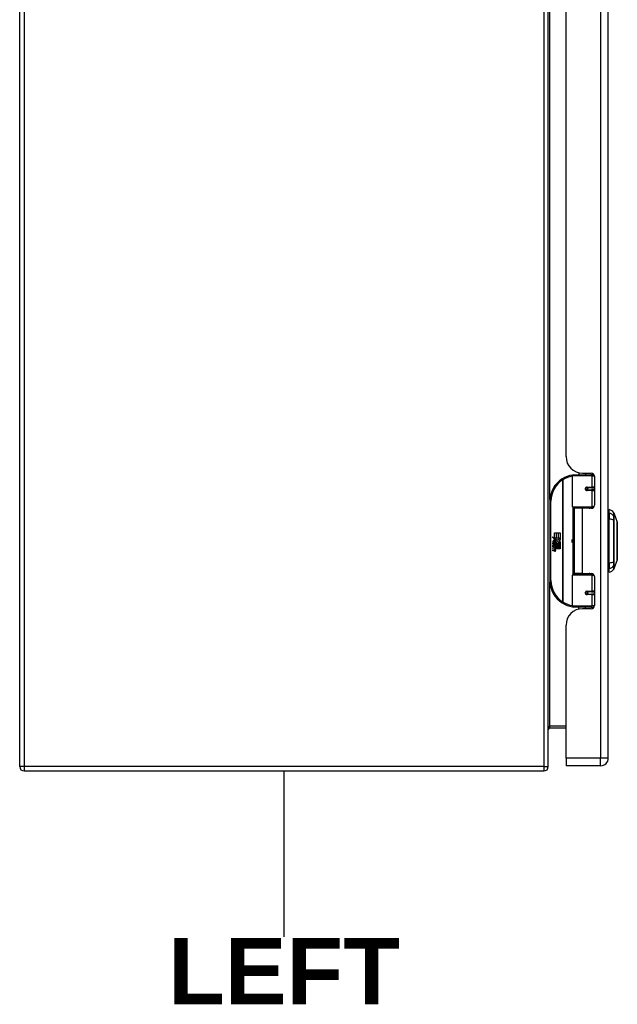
# Model space of a CAD drawing. Header units: inches. Extents: x 3 to 173, y 3 to 113.
# Tile 3 of 18: x 49 to 60, y 43 to 61. Entities that reach past the tile are written whole.
import ezdxf

# ---------------------------------------------------------------- set-up
doc = ezdxf.new("R2010")
doc.units = ezdxf.units.IN
doc.header["$LTSCALE"] = 10.4
doc.header["$MEASUREMENT"] = 0
doc.layers.get('0').update_dxf_attribs({"lineweight": 25})
for name, color, linetype, lineweight in [('Sketch Geometry(ANSI)', 7, 'Continuous', 25), ('Symbols(ANSI)', 7, 'Continuous', 25), ('Visible Edges(ANSI)', 7, 'Continuous', 25), ('Visible Tangent Edges(ANSI)', 7, 'Continuous', 25)]:
    doc.layers.add(name, color=color, linetype=linetype, lineweight=lineweight)
doc.styles.add('Dimension-ANSI', font='arialbd.ttf')

# ---------------------------------------------------------------- blocks, each defined once
blk = doc.blocks.new('LEFT')
at = {"layer": 'Sketch Geometry(ANSI)'}
blk.add_line((0, 0.15), (0, -0.15), dxfattribs=at)
at = {"layer": 'Symbols(ANSI)', "color": 7, "insert": (0, -0.2119), "char_height": 0.12, "attachment_point": 5, "style": 'Dimension-ANSI'}
blk.add_mtext('\\fArial|b1|i0;LEFT', dxfattribs=at)

msp = doc.modelspace()

# ---------------------------------------------------------------- linework, layer by layer
at = {"layer": 'Visible Edges(ANSI)'}
for p, q in [((49.22853, 47.42113), (49.22853, 71.11294)), ((59.16971, 47.42113), (59.16971, 71.11294)), ((60.29753, 47.58069), (60.29753, 70.95339)), ((59.50224, 53.24417), (59.50224, 65.2899)), ((59.74581, 52.94124), (59.74581, 52.90319)), ((59.81241, 52.93401), (59.97737, 52.93401)), ((59.87105, 52.93401), (59.87105, 52.90319)), ((59.62203, 52.30242), (59.62203, 52.88362)), ((59.6416, 52.90319), (59.96957, 52.90319)), ((60.02757, 52.90319), (59.96957, 52.90319)), ((60.02757, 52.90319), (60.02903, 52.90319)), ((60.03608, 52.8753), (60.03608, 52.33113)), ((59.88733, 52.65988), (59.88773, 52.65796)), ((59.8926, 52.65858), (59.8876, 52.65858)), ((59.97902, 52.66053), (59.8926, 52.66053)), ((59.8926, 52.61748), (59.97902, 52.61748)), ((59.89494, 52.65844), (59.89494, 52.66041)), ((59.89562, 52.61967), (59.89607, 52.61748)), ((59.97902, 52.66053), (60.03608, 52.66053)), ((60.03608, 52.61748), (59.97902, 52.61748)), ((59.19953, 52.40613), (59.19953, 50.91496)), ((59.97335, 52.28676), (59.63769, 52.28676)), ((59.80843, 52.27242), (59.65633, 52.27242)), ((59.65633, 52.27242), (59.65633, 51.04867)), ((59.71352, 52.28676), (59.71352, 52.27242)), ((59.97737, 52.27242), (59.80843, 52.27242)), ((59.90334, 52.28676), (59.90334, 52.27242)), ((59.97335, 52.28676), (60.01582, 52.28676)), ((60.31319, 52.17996), (60.31319, 52.24762)), ((60.31319, 52.17996), (60.31319, 52.06988)), ((60.39955, 52.18825), (60.4668, 52.01533)), ((60.30928, 52.0578), (60.29753, 52.0578)), ((60.31319, 51.25121), (60.31319, 52.06988)), ((59.28693, 51.80966), (59.31884, 51.80966)), ((59.28693, 51.71326), (59.28693, 51.80966)), ((59.31884, 51.80966), (59.31884, 51.71154)), ((59.32331, 51.80966), (59.35522, 51.80966)), ((59.32331, 51.71154), (59.32331, 51.80966)), ((59.35522, 51.80966), (59.35522, 51.71154)), ((59.3594, 51.71154), (59.3594, 51.80966)), ((59.3594, 51.80966), (59.39131, 51.80966)), ((59.39131, 51.80966), (59.39131, 51.67665)), ((59.23951, 51.73794), (59.28693, 51.71326)), ((59.28544, 51.69436), (59.23951, 51.73794)), ((59.25382, 51.61551), (59.28156, 51.59106)), ((59.25382, 51.59941), (59.25382, 51.61551)), ((59.26545, 51.62088), (59.25651, 51.62088)), ((59.27133, 51.69237), (59.28544, 51.69436)), ((59.31511, 51.66114), (59.27133, 51.69237)), ((59.27738, 51.61432), (59.27738, 51.6507)), ((59.28633, 51.64921), (59.28633, 51.62535)), ((59.29022, 51.71154), (59.31944, 51.69633)), ((59.31884, 51.71154), (59.29022, 51.71154)), ((59.30363, 51.65424), (59.31511, 51.66114)), ((59.31944, 51.69633), (59.30944, 51.69439)), ((59.30944, 51.69439), (59.33733, 51.67486)), ((59.34136, 51.64504), (59.31168, 51.62446)), ((59.35522, 51.71154), (59.32331, 51.71154)), ((59.33733, 51.67486), (59.3907, 51.71154)), ((59.39006, 51.60865), (59.34136, 51.64504)), ((59.3907, 51.71154), (59.3594, 51.71154)), ((59.39131, 51.67665), (59.36535, 51.65914)), ((59.36535, 51.65914), (59.39131, 51.64534)), ((59.39131, 51.64534), (59.39131, 51.57883)), ((60.29753, 51.76035), (60.30928, 51.76035)), ((59.27321, 51.58599), (59.25382, 51.59941)), ((59.25382, 51.57614), (59.27321, 51.5836)), ((59.25382, 51.56004), (59.25382, 51.57614)), ((59.28174, 51.57346), (59.25382, 51.56004)), ((59.25382, 51.55318), (59.3081, 51.54361)), ((59.25382, 51.54006), (59.25382, 51.55318)), ((59.27619, 51.53611), (59.25382, 51.54006)), ((59.25382, 51.51948), (59.28812, 51.51343)), ((59.25382, 51.50636), (59.25382, 51.51948)), ((59.27619, 51.50241), (59.25382, 51.50636)), ((59.25382, 51.48609), (59.28812, 51.48004)), ((59.25382, 51.47296), (59.25382, 51.48609)), ((59.2879, 51.46634), (59.25382, 51.47296)), ((59.27321, 51.5836), (59.27321, 51.58599)), ((59.28156, 51.59106), (59.3081, 51.60478)), ((59.3081, 51.5493), (59.28174, 51.57346)), ((59.3081, 51.58867), (59.28984, 51.58092)), ((59.28984, 51.58092), (59.28984, 51.57883)), ((59.28984, 51.57883), (59.3081, 51.56556)), ((59.29337, 51.57883), (59.31094, 51.58628)), ((59.39131, 51.57883), (59.29337, 51.57883)), ((59.29856, 51.53314), (59.29856, 51.53026)), ((59.3081, 51.5323), (59.29856, 51.53314)), ((59.30065, 51.57465), (59.39131, 51.57465)), ((59.31094, 51.56718), (59.30065, 51.57465)), ((59.30482, 51.52926), (59.31094, 51.52873)), ((59.3081, 51.60478), (59.3081, 51.58867)), ((59.3081, 51.56556), (59.3081, 51.5493)), ((59.3081, 51.54361), (59.3081, 51.5323)), ((59.31094, 51.60865), (59.39006, 51.60865)), ((59.31094, 51.58628), (59.31094, 51.60865)), ((59.31094, 51.54513), (59.31094, 51.56718)), ((59.39131, 51.54513), (59.31094, 51.54513)), ((59.31094, 51.54095), (59.39131, 51.54095)), ((59.31094, 51.52873), (59.31094, 51.54095)), ((59.39131, 51.51143), (59.31228, 51.51143)), ((59.39131, 51.57465), (59.39131, 51.54513)), ((59.39131, 51.54095), (59.39131, 51.51143)), ((60.30928, 51.56074), (60.29753, 51.56074)), ((60.30928, 51.26329), (60.29753, 51.26329)), ((60.31319, 51.25121), (60.31319, 51.14113)), ((60.4668, 51.30577), (60.39955, 51.13284)), ((60.31319, 51.07347), (60.31319, 51.14113)), ((59.62203, 50.43747), (59.62203, 51.01867)), ((59.63769, 51.03433), (59.97335, 51.03433)), ((59.80843, 51.04867), (59.65633, 51.04867)), ((59.71352, 51.03433), (59.71352, 51.04867)), ((59.80843, 51.04867), (59.97737, 51.04867)), ((59.90334, 51.03433), (59.90334, 51.04867)), ((60.01582, 51.03433), (59.97335, 51.03433)), ((60.03608, 50.98996), (60.03608, 50.44579)), ((59.97902, 50.70361), (59.8926, 50.70361)), ((59.89562, 50.70142), (59.89607, 50.70361)), ((59.97902, 50.70361), (60.03608, 50.70361)), ((59.88733, 50.66121), (59.88773, 50.66313)), ((59.8876, 50.66251), (59.8926, 50.66251)), ((59.8926, 50.66056), (59.97902, 50.66056)), ((59.89494, 50.66266), (59.89494, 50.66069)), ((60.03608, 50.66056), (59.97902, 50.66056)), ((59.96957, 50.4179), (59.6416, 50.4179)), ((59.74581, 50.37985), (59.74581, 50.4179)), ((59.97737, 50.38708), (59.81241, 50.38708)), ((59.87105, 50.38708), (59.87105, 50.4179)), ((59.96957, 50.4179), (60.02757, 50.4179)), ((60.02903, 50.4179), (60.02757, 50.4179)), ((59.50224, 47.58069), (59.50224, 50.07692)), ((59.20053, 48.14598), (59.50224, 48.14598)), ((59.50224, 47.58069), (59.50224, 47.43555)), ((60.15239, 47.43555), (59.50224, 47.43555)), ((49.31204, 47.33762), (59.0862, 47.33762))]:
    msp.add_line(p, q, dxfattribs=at)
at = {"layer": 'Visible Edges(ANSI)', "flags": 128}
for points in [[(59.62897, 52.89857), (59.62872, 52.89854), (59.62848, 52.8985), (59.62823, 52.89847), (59.62798, 52.89843), (59.62773, 52.8984), (59.62749, 52.89837), (59.62724, 52.89833), (59.62699, 52.8983), (59.62675, 52.89826), (59.6265, 52.89823), (59.62625, 52.89819), (59.62601, 52.89816), (59.62576, 52.89812), (59.62551, 52.89808), (59.62527, 52.89805), (59.62502, 52.89801), (59.62477, 52.89798), (59.62453, 52.89794), (59.62428, 52.8979), (59.62403, 52.89787), (59.62379, 52.89783), (59.62354, 52.8978), (59.6233, 52.89776), (59.62305, 52.89772)], [(59.8926, 52.61748), (59.89, 52.61765), (59.88739, 52.61814), (59.88483, 52.61895), (59.88234, 52.6201), (59.87999, 52.62156), (59.87782, 52.62335), (59.87588, 52.62545), (59.87423, 52.62782), (59.87289, 52.63041), (59.87189, 52.63317), (59.87128, 52.63604), (59.87107, 52.63898), (59.87128, 52.64192), (59.87187, 52.6448), (59.87285, 52.64756), (59.87418, 52.65016), (59.87585, 52.65253), (59.87779, 52.65463), (59.87996, 52.65644), (59.88232, 52.65793), (59.88481, 52.65908), (59.88738, 52.65989), (59.88999, 52.66038), (59.8926, 52.66053)], [(59.93935, 52.27242), (59.94235, 52.2736), (59.94536, 52.27474), (59.94838, 52.27582), (59.9514, 52.27685), (59.95443, 52.27782), (59.95747, 52.27875), (59.96052, 52.27962), (59.96357, 52.28044), (59.96664, 52.28121), (59.9697, 52.28193), (59.97278, 52.2826), (59.97586, 52.28322), (59.97894, 52.28379), (59.98202, 52.28431), (59.98511, 52.28478), (59.9882, 52.28519), (59.99129, 52.28556), (59.99438, 52.28588), (59.99748, 52.28615), (60.00057, 52.28637), (60.00366, 52.28654), (60.00674, 52.28666), (60.00983, 52.28674), (60.01291, 52.28676)], [(60.46713, 51.30752), (60.46714, 51.30795), (60.46714, 51.30923), (60.46715, 51.31134), (60.46716, 51.31429), (60.46717, 51.31807), (60.46719, 51.32268), (60.4672, 51.32813), (60.46722, 51.33438), (60.46724, 51.34143), (60.46726, 51.34923), (60.46728, 51.35776), (60.4673, 51.36699), (60.46731, 51.37693), (60.46733, 51.38755), (60.46735, 51.39883), (60.46735, 51.41073), (60.46735, 51.42324), (60.46733, 51.43632), (60.46731, 51.44995), (60.4673, 51.46409), (60.46728, 51.47868), (60.46726, 51.49372), (60.46724, 51.5092), (60.46722, 51.52509), (60.4672, 51.54134), (60.46719, 51.55787), (60.46717, 51.57464), (60.46716, 51.59158), (60.46715, 51.60862), (60.46714, 51.62577), (60.46714, 51.64306), (60.46713, 51.66043), (60.46714, 51.67784), (60.46714, 51.6952), (60.46715, 51.71246), (60.46716, 51.72956), (60.46717, 51.74643), (60.46719, 51.76309), (60.4672, 51.77956), (60.46722, 51.79579), (60.46724, 51.81171), (60.46726, 51.82727), (60.46728, 51.84241), (60.4673, 51.85707), (60.46731, 51.87121), (60.46733, 51.88482), (60.46735, 51.8979), (60.46735, 51.9104), (60.46735, 51.9223), (60.46733, 51.93357), (60.46731, 51.94419), (60.4673, 51.95413), (60.46728, 51.96335), (60.46726, 51.97187), (60.46724, 51.97967), (60.46722, 51.98671), (60.4672, 51.99296), (60.46719, 51.99841), (60.46717, 52.00303), (60.46716, 52.00681), (60.46715, 52.00976), (60.46714, 52.01187), (60.46714, 52.01314), (60.46713, 52.01357)], [(60.01291, 51.03433), (60.00983, 51.03435), (60.00674, 51.03443), (60.00366, 51.03455), (60.00057, 51.03472), (59.99748, 51.03494), (59.99438, 51.03521), (59.99129, 51.03553), (59.9882, 51.0359), (59.98511, 51.03632), (59.98202, 51.03678), (59.97894, 51.0373), (59.97586, 51.03787), (59.97278, 51.03849), (59.9697, 51.03916), (59.96664, 51.03988), (59.96357, 51.04065), (59.96052, 51.04147), (59.95747, 51.04235), (59.95443, 51.04327), (59.9514, 51.04425), (59.94838, 51.04527), (59.94536, 51.04635), (59.94235, 51.04749), (59.93935, 51.04868)], [(59.8926, 50.66056), (59.88999, 50.66072), (59.88737, 50.6612), (59.8848, 50.66202), (59.88232, 50.66317), (59.87997, 50.66466), (59.87779, 50.66646), (59.87585, 50.66856), (59.87419, 50.67093), (59.87286, 50.67353), (59.87188, 50.6763), (59.87128, 50.67918), (59.87107, 50.68211), (59.87128, 50.68505), (59.8719, 50.68792), (59.87289, 50.69069), (59.87423, 50.69328), (59.87589, 50.69565), (59.87782, 50.69774), (59.87999, 50.69951), (59.88234, 50.70098), (59.88482, 50.70212), (59.88739, 50.70295), (59.89, 50.70344), (59.8926, 50.70361)], [(59.62305, 50.42337), (59.6233, 50.42333), (59.62354, 50.4233), (59.62379, 50.42326), (59.62403, 50.42322), (59.62428, 50.42319), (59.62453, 50.42315), (59.62477, 50.42311), (59.62502, 50.42308), (59.62527, 50.42304), (59.62551, 50.42301), (59.62576, 50.42297), (59.62601, 50.42294), (59.62625, 50.4229), (59.6265, 50.42287), (59.62675, 50.42283), (59.62699, 50.4228), (59.62724, 50.42276), (59.62749, 50.42273), (59.62773, 50.42269), (59.62798, 50.42266), (59.62823, 50.42262), (59.62848, 50.42259), (59.62872, 50.42255), (59.62897, 50.42252)]]:
    msp.add_lwpolyline(points, dxfattribs=at)
at = {"layer": 'Visible Edges(ANSI)'}
for centre in [(59.8926, 52.63901), (59.8926, 50.68208)]:
    msp.add_circle(centre, 0.01957, dxfattribs=at)
for centre, radius, start, end in [((59.81241, 53.24417), 0.31016, 180, 270), ((59.97737, 52.8753), 0.05871, 0, 90), ((59.69659, 52.40613), 0.49706, 122.237713, 180), ((59.69659, 52.40613), 0.49706, 98.508101, 122.237713), ((59.6416, 52.88362), 0.01957, 90, 180), ((59.8926, 52.63901), 0.02153, 279.14701, 90), ((59.63769, 52.30242), 0.01566, 180, 270), ((59.97737, 52.33113), 0.05871, 270, 0), ((60.29697, 52.13133), 0.11742, 29.72912, 82.058703), ((60.39043, 52.18471), 0.00978, 21.250506, 29.72912), ((60.30928, 52.07737), 0.01957, 270, 281.536959), ((60.46224, 52.01355), 0.00489, 0.208768, 21.250506), ((59.31412, 51.63886), 0.06036, 171.56052, 197.33425), ((59.27382, 51.64484), 0.01962, 86.564648, 171.56052), ((59.29363, 51.63259), 0.03051, 154.678382, 202.56091), ((59.27468, 51.64155), 0.00954, 73.526087, 154.678382), ((59.27263, 51.62492), 0.03958, 44.168428, 86.564648), ((59.28872, 51.63996), 0.02803, 246.15553, 293.84447), ((59.2843, 51.63264), 0.0167, 19.379683, 82.997549), ((59.29087, 51.63369), 0.00949, 241.454705, 321.16516), ((59.28978, 51.63457), 0.01089, 321.16516, 19.379683), ((59.29394, 51.62814), 0.01511, 293.84447, 355.080174), ((59.27971, 51.63179), 0.02971, 350.408542, 44.168428), ((59.27971, 51.63179), 0.03281, 347.079048, 43.178542), ((59.52361, 51.66055), 0.09589, 342.532818, 17.467182), ((60.30928, 51.74078), 0.01957, 78.463041, 90), ((59.26816, 51.49059), 0.04623, 57.599239, 80), ((59.26882, 51.45678), 0.04623, 58.558415, 80.825655), ((59.29336, 51.49444), 0.02863, 259, 288.474791), ((59.29024, 51.52547), 0.01223, 260, 293.557123), ((59.29025, 51.49208), 0.01223, 259.992201, 293.548745), ((59.28622, 51.51904), 0.01253, 6.030009, 57.599239), ((59.28622, 51.48564), 0.01253, 6.102682, 57.608335), ((59.29275, 51.51973), 0.00596, 293.557123, 6.030009), ((59.29275, 51.48634), 0.00596, 293.548745, 6.102682), ((59.29407, 51.52777), 0.02863, 273.616896, 286.992797), ((59.28515, 51.47727), 0.02441, 359.678796, 63.950782), ((59.28571, 51.51015), 0.02386, 359.477646, 57.411373), ((59.29949, 51.51003), 0.01008, 286.992797, 359.477646), ((59.29913, 51.47719), 0.01044, 288.474791, 359.678796), ((59.28842, 51.51193), 0.02386, 358.795246, 46.584902), ((60.30928, 51.58031), 0.01957, 270, 281.536959), ((60.30928, 51.24372), 0.01957, 78.463041, 90), ((60.46224, 51.30754), 0.00489, 338.749494, 359.791232), ((60.29697, 51.18976), 0.11742, 277.941297, 330.27088), ((60.39043, 51.13638), 0.00978, 330.27088, 338.749494), ((59.69659, 50.91496), 0.49706, 180, 237.762287), ((59.63769, 51.01867), 0.01566, 90, 180), ((59.97737, 50.98996), 0.05871, 0, 90), ((59.8926, 50.68208), 0.02153, 270, 80.85299), ((59.69659, 50.91496), 0.49706, 237.762287, 261.491899), ((59.81241, 50.07692), 0.31016, 90, 180), ((59.6416, 50.43747), 0.01957, 180, 270), ((59.97737, 50.44579), 0.05871, 270, 0), ((59.20053, 48.11517), 0.03082, 90, 180), ((60.15239, 47.58069), 0.14514, 270, 0), ((49.31204, 47.42113), 0.08351, 180, 270), ((59.0862, 47.42113), 0.08351, 270, 0)]:
    msp.add_arc(centre, radius, start, end, dxfattribs=at)
at = {"layer": 'Visible Tangent Edges(ANSI)'}
for p, q in [((49.31204, 71.11294), (49.31204, 47.42113)), ((59.0862, 71.11294), (59.0862, 47.42113)), ((60.15239, 70.95339), (60.15239, 47.58069)), ((59.20053, 52.43755), (59.20053, 66.09652)), ((60.01198, 52.92273), (60.01198, 52.90319)), ((59.43144, 52.82657), (59.44188, 52.81001)), ((59.44188, 52.81001), (59.44188, 50.51108)), ((59.44188, 52.81001), (59.4456, 52.81001)), ((59.4456, 50.51108), (59.4456, 52.81001)), ((59.98847, 52.88362), (59.62203, 52.88362)), ((59.98847, 52.88362), (60.03549, 52.88362)), ((59.98847, 52.88362), (59.98847, 52.67032)), ((59.89726, 52.67032), (59.98847, 52.67032)), ((59.98847, 52.6077), (59.89726, 52.6077)), ((60.03608, 52.67032), (59.98847, 52.67032)), ((59.98847, 52.6077), (59.98847, 52.30242)), ((59.98847, 52.6077), (60.03608, 52.6077)), ((59.19953, 52.40613), (59.2191, 52.40613)), ((59.2191, 50.91496), (59.2191, 52.40613)), ((59.62203, 52.30242), (59.98847, 52.30242)), ((59.62966, 52.28898), (59.62966, 51.03212)), ((59.80843, 52.27242), (59.80843, 51.04867)), ((60.02858, 52.30242), (59.98847, 52.30242)), ((60.01198, 52.28676), (60.01198, 52.28371)), ((60.30928, 51.77239), (60.30928, 52.0578)), ((60.39962, 52.12332), (60.39962, 52.12347)), ((60.39962, 52.05064), (60.39962, 52.12332)), ((60.39962, 52.05021), (60.39962, 52.05064)), ((60.30928, 51.77239), (60.29753, 51.77239)), ((60.29753, 51.75056), (60.30928, 51.75056)), ((60.30928, 51.76035), (60.30928, 51.77239)), ((60.30928, 51.76035), (60.30928, 51.75056)), ((60.30928, 51.75056), (60.30928, 51.57053)), ((60.30928, 51.57053), (60.29753, 51.57053)), ((60.29753, 51.5487), (60.30928, 51.5487)), ((60.30928, 51.57053), (60.30928, 51.56074)), ((60.30928, 51.5487), (60.30928, 51.56074)), ((60.30928, 51.26329), (60.30928, 51.5487)), ((60.39962, 51.27045), (60.39962, 51.27088)), ((60.39962, 51.19777), (60.39962, 51.27045)), ((60.39962, 51.19762), (60.39962, 51.19777)), ((59.2191, 50.91496), (59.19953, 50.91496)), ((59.20053, 48.1768), (59.20053, 50.88354)), ((59.98847, 51.01867), (59.62203, 51.01867)), ((59.98847, 51.01867), (60.02858, 51.01867)), ((59.98847, 51.01867), (59.98847, 50.71339)), ((60.01198, 51.03738), (60.01198, 51.03433)), ((59.89726, 50.71339), (59.98847, 50.71339)), ((60.03608, 50.71339), (59.98847, 50.71339)), ((59.44188, 50.51108), (59.43144, 50.49452)), ((59.4456, 50.51108), (59.44188, 50.51108)), ((59.98847, 50.65077), (59.89726, 50.65077)), ((59.98847, 50.65077), (59.98847, 50.43747)), ((59.98847, 50.65077), (60.03608, 50.65077)), ((59.62203, 50.43747), (59.98847, 50.43747)), ((60.03549, 50.43747), (59.98847, 50.43747)), ((60.01198, 50.4179), (60.01198, 50.39836)), ((59.50224, 48.1768), (59.20053, 48.1768)), ((59.20053, 48.14598), (59.20053, 48.1768)), ((60.15239, 47.58069), (59.50224, 47.58069)), ((60.29753, 47.58069), (60.15239, 47.58069)), ((60.15239, 47.43555), (60.15239, 47.58069)), ((49.31204, 47.42113), (49.22853, 47.42113)), ((59.0862, 47.42113), (49.31204, 47.42113)), ((49.31204, 47.42113), (49.31204, 47.33762)), ((59.0862, 47.42113), (59.0862, 47.33762)), ((59.0862, 47.42113), (59.16971, 47.42113))]:
    msp.add_line(p, q, dxfattribs=at)
at = {"layer": 'Visible Tangent Edges(ANSI)', "flags": 128}
for points in [[(59.89726, 52.67032), (59.89326, 52.67009), (59.88924, 52.66938), (59.8853, 52.6682), (59.88149, 52.66652), (59.87787, 52.66436), (59.87453, 52.66173), (59.87155, 52.65868), (59.86899, 52.65523), (59.86694, 52.65145), (59.86545, 52.64743), (59.86453, 52.64324), (59.86422, 52.63897), (59.86453, 52.63469), (59.86548, 52.63051), (59.867, 52.6265), (59.86906, 52.62274), (59.8716, 52.61929), (59.87458, 52.61623), (59.87791, 52.61363), (59.88152, 52.6115), (59.88533, 52.60984), (59.88927, 52.60865), (59.89327, 52.60794), (59.89726, 52.6077)], [(60.01291, 52.28676), (60.00829, 52.28674), (60.00366, 52.28667), (59.99903, 52.28656), (59.99439, 52.2864), (59.98975, 52.28619), (59.98511, 52.28594), (59.98048, 52.28564), (59.97585, 52.28529), (59.97122, 52.2849), (59.9666, 52.28445), (59.96198, 52.28397), (59.95738, 52.28343), (59.95279, 52.28285), (59.94821, 52.28222), (59.94365, 52.28154), (59.9391, 52.28081), (59.93456, 52.28004), (59.93004, 52.27921), (59.92554, 52.27833), (59.92105, 52.27741), (59.91659, 52.27643), (59.91214, 52.2754), (59.90772, 52.27432), (59.90331, 52.27319)], [(60.39893, 52.18956), (60.39893, 52.18945), (60.39893, 52.18911), (60.39892, 52.18855), (60.39892, 52.18776), (60.39892, 52.18675), (60.39891, 52.18552), (60.3989, 52.18406), (60.3989, 52.18237), (60.39889, 52.18047), (60.39888, 52.17834), (60.39887, 52.17599), (60.39886, 52.17341), (60.39885, 52.17061), (60.39884, 52.1676), (60.39882, 52.16436), (60.39881, 52.1609), (60.3988, 52.15722), (60.39878, 52.15332), (60.39877, 52.1492), (60.39876, 52.14487), (60.39874, 52.14032), (60.39873, 52.13555), (60.39872, 52.13056), (60.3987, 52.12537)], [(60.39962, 52.12347), (60.39962, 52.12871), (60.39961, 52.13371), (60.39961, 52.13852), (60.39961, 52.1431), (60.3996, 52.14747), (60.3996, 52.15162), (60.3996, 52.15555), (60.39959, 52.15927), (60.39959, 52.16276), (60.39959, 52.16603), (60.39958, 52.16908), (60.39958, 52.17191), (60.39958, 52.17451), (60.39957, 52.17689), (60.39957, 52.17904), (60.39957, 52.18097), (60.39956, 52.18268), (60.39956, 52.18416), (60.39956, 52.18541), (60.39956, 52.18643), (60.39955, 52.18723), (60.39955, 52.1878), (60.39955, 52.18814), (60.39955, 52.18825)], [(60.3987, 52.12537), (60.39868, 52.12385), (60.39867, 52.12217), (60.39866, 52.12033), (60.39865, 52.11833), (60.39865, 52.11618), (60.39864, 52.11387), (60.39863, 52.11142), (60.39863, 52.10882), (60.39863, 52.10608), (60.39862, 52.10321), (60.39862, 52.1002), (60.39862, 52.09706), (60.39862, 52.09381), (60.39862, 52.09043), (60.39863, 52.08694), (60.39863, 52.08334), (60.39863, 52.07963), (60.39864, 52.07584), (60.39865, 52.07195), (60.39865, 52.06797), (60.39866, 52.06391), (60.39867, 52.05978), (60.39868, 52.05559), (60.3987, 52.05133)], [(60.3987, 52.05133), (60.39873, 52.01983), (60.39876, 51.98801), (60.39878, 51.95591), (60.39881, 51.92354), (60.39884, 51.89096), (60.39886, 51.8582), (60.39888, 51.82528), (60.3989, 51.79226), (60.39891, 51.75917), (60.39892, 51.72604), (60.39893, 51.69292), (60.39893, 51.65983), (60.39893, 51.62675), (60.39892, 51.59366), (60.39891, 51.56062), (60.3989, 51.52766), (60.39888, 51.49481), (60.39886, 51.46209), (60.39884, 51.42952), (60.39881, 51.39713), (60.39878, 51.36493), (60.39876, 51.33296), (60.39873, 51.30123), (60.3987, 51.26976)], [(60.39962, 51.27088), (60.39961, 51.30223), (60.39961, 51.33384), (60.3996, 51.36571), (60.39959, 51.3978), (60.39959, 51.43009), (60.39958, 51.46257), (60.39957, 51.4952), (60.39957, 51.52796), (60.39956, 51.56085), (60.39956, 51.59381), (60.39955, 51.62682), (60.39955, 51.65983), (60.39955, 51.69285), (60.39956, 51.7259), (60.39956, 51.75895), (60.39957, 51.79196), (60.39957, 51.8249), (60.39958, 51.85772), (60.39959, 51.89039), (60.39959, 51.92288), (60.3996, 51.95513), (60.39961, 51.98713), (60.39961, 52.01883), (60.39962, 52.05021)], [(60.4668, 52.01532), (60.4668, 52.01517), (60.46681, 52.01473), (60.46681, 52.01398), (60.46682, 52.01294), (60.46683, 52.0116), (60.46684, 52.00996), (60.46685, 52.00803), (60.46686, 52.00582), (60.46688, 52.00331), (60.46689, 52.00053), (60.46691, 51.99746), (60.46693, 51.99411), (60.46695, 51.99049), (60.46697, 51.9866), (60.46699, 51.98244), (60.46701, 51.97801), (60.46703, 51.97331), (60.46705, 51.96836), (60.46707, 51.96316), (60.46709, 51.95771), (60.46711, 51.95202), (60.46713, 51.94609), (60.46715, 51.93993), (60.46717, 51.93354)], [(60.46717, 51.88677), (60.46713, 51.87073), (60.46709, 51.85396), (60.46705, 51.8365), (60.46701, 51.81845), (60.46697, 51.79985), (60.46693, 51.78079), (60.46689, 51.76135), (60.46686, 51.7416), (60.46684, 51.72158), (60.46682, 51.70134), (60.46681, 51.68092), (60.4668, 51.6604), (60.46681, 51.63991), (60.46682, 51.61955), (60.46684, 51.59939), (60.46686, 51.57937), (60.46689, 51.55956), (60.46693, 51.54007), (60.46697, 51.52098), (60.46701, 51.5024), (60.46705, 51.48442), (60.46709, 51.46706), (60.46713, 51.45034), (60.46717, 51.43432)], [(60.46717, 51.93354), (60.46717, 51.93177), (60.46718, 51.92998), (60.46718, 51.92818), (60.46718, 51.92636), (60.46719, 51.92452), (60.46719, 51.92267), (60.46719, 51.9208), (60.46719, 51.91892), (60.46719, 51.91702), (60.4672, 51.91511), (60.4672, 51.91318), (60.4672, 51.91123), (60.4672, 51.90927), (60.4672, 51.9073), (60.46719, 51.90531), (60.46719, 51.90331), (60.46719, 51.90129), (60.46719, 51.89926), (60.46719, 51.89721), (60.46718, 51.89515), (60.46718, 51.89308), (60.46718, 51.89099), (60.46717, 51.88888), (60.46717, 51.88677)], [(60.46717, 51.43432), (60.46717, 51.43221), (60.46718, 51.4301), (60.46718, 51.42802), (60.46718, 51.42594), (60.46719, 51.42388), (60.46719, 51.42184), (60.46719, 51.41981), (60.46719, 51.41779), (60.46719, 51.41579), (60.4672, 51.4138), (60.4672, 51.41183), (60.4672, 51.40987), (60.4672, 51.40792), (60.4672, 51.40599), (60.46719, 51.40408), (60.46719, 51.40218), (60.46719, 51.4003), (60.46719, 51.39843), (60.46719, 51.39658), (60.46718, 51.39474), (60.46718, 51.39292), (60.46718, 51.39111), (60.46717, 51.38932), (60.46717, 51.38755)], [(60.3987, 51.26976), (60.39868, 51.2655), (60.39867, 51.2613), (60.39866, 51.25717), (60.39865, 51.25312), (60.39865, 51.24914), (60.39864, 51.24525), (60.39863, 51.24145), (60.39863, 51.23775), (60.39863, 51.23415), (60.39862, 51.23066), (60.39862, 51.22729), (60.39862, 51.22403), (60.39862, 51.22089), (60.39862, 51.21788), (60.39863, 51.21501), (60.39863, 51.21227), (60.39863, 51.20968), (60.39864, 51.20722), (60.39865, 51.20492), (60.39865, 51.20276), (60.39866, 51.20076), (60.39867, 51.19892), (60.39868, 51.19724), (60.3987, 51.19572)], [(60.46717, 51.38755), (60.46715, 51.38115), (60.46713, 51.37499), (60.46711, 51.36906), (60.46709, 51.36336), (60.46707, 51.35791), (60.46705, 51.35271), (60.46703, 51.34776), (60.46701, 51.34306), (60.46699, 51.33863), (60.46697, 51.33446), (60.46695, 51.33055), (60.46693, 51.32692), (60.46691, 51.32357), (60.46689, 51.32049), (60.46688, 51.3177), (60.46686, 51.3152), (60.46685, 51.313), (60.46684, 51.31109), (60.46683, 51.30948), (60.46682, 51.30815), (60.46681, 51.30712), (60.46681, 51.30638), (60.4668, 51.30593), (60.4668, 51.30578)], [(60.3987, 51.19572), (60.39872, 51.19056), (60.39873, 51.18557), (60.39874, 51.1808), (60.39876, 51.17625), (60.39877, 51.17192), (60.39878, 51.16779), (60.3988, 51.16389), (60.39881, 51.1602), (60.39882, 51.15674), (60.39884, 51.15349), (60.39885, 51.15047), (60.39886, 51.14766), (60.39887, 51.14509), (60.39888, 51.14273), (60.39889, 51.1406), (60.3989, 51.13869), (60.3989, 51.13701), (60.39891, 51.13556), (60.39892, 51.13432), (60.39892, 51.13332), (60.39892, 51.13254), (60.39893, 51.13198), (60.39893, 51.13164), (60.39893, 51.13153)], [(60.39955, 51.13284), (60.39955, 51.13295), (60.39955, 51.13329), (60.39955, 51.13386), (60.39956, 51.13465), (60.39956, 51.13567), (60.39956, 51.13692), (60.39956, 51.13839), (60.39957, 51.14009), (60.39957, 51.14202), (60.39957, 51.14418), (60.39958, 51.14656), (60.39958, 51.14917), (60.39958, 51.152), (60.39959, 51.15506), (60.39959, 51.15834), (60.39959, 51.16184), (60.3996, 51.16556), (60.3996, 51.16949), (60.3996, 51.17365), (60.39961, 51.17802), (60.39961, 51.18261), (60.39961, 51.1874), (60.39962, 51.19238), (60.39962, 51.19762)], [(59.90331, 51.0479), (59.90772, 51.04677), (59.91214, 51.04569), (59.91659, 51.04466), (59.92105, 51.04368), (59.92554, 51.04276), (59.93004, 51.04188), (59.93456, 51.04106), (59.9391, 51.04028), (59.94365, 51.03955), (59.94821, 51.03887), (59.95279, 51.03824), (59.95738, 51.03766), (59.96198, 51.03712), (59.9666, 51.03664), (59.97122, 51.0362), (59.97585, 51.0358), (59.98048, 51.03546), (59.98511, 51.03516), (59.98975, 51.0349), (59.99439, 51.0347), (59.99903, 51.03454), (60.00366, 51.03442), (60.00829, 51.03435), (60.01291, 51.03433)], [(59.89726, 50.71339), (59.89327, 50.71315), (59.88926, 50.71243), (59.88532, 50.71123), (59.88151, 50.70957), (59.8779, 50.70744), (59.87458, 50.70485), (59.87161, 50.70181), (59.86907, 50.69837), (59.86701, 50.6946), (59.86549, 50.69058), (59.86454, 50.68639), (59.86421, 50.68212), (59.86453, 50.67785), (59.86546, 50.67367), (59.86696, 50.66964), (59.869, 50.66586), (59.87155, 50.66241), (59.87454, 50.65936), (59.87787, 50.65674), (59.88148, 50.65458), (59.8853, 50.6529), (59.88924, 50.65171), (59.89326, 50.651), (59.89726, 50.65077)]]:
    msp.add_lwpolyline(points, dxfattribs=at)
at = {"layer": 'Visible Tangent Edges(ANSI)'}
for centre, start, end in [((59.69659, 52.40613), 122.237713, 180), ((59.7003, 52.40613), 99.434854, 122.237713), ((59.69659, 50.91496), 180, 237.762287), ((59.7003, 50.91496), 237.762287, 260.565146)]:
    msp.add_arc(centre, 0.47749, start, end, dxfattribs=at)
for centre, major_axis, ratio, start_param, end_param in [((59.44188, 52.81001), (-0.01044, 0.01655), 0.16136677, 4.61097165, 6.28318531), ((59.62595, 52.87837), (-0.0029, 0.01935), 0.18778149, 5.69809517, 6.28318531), ((59.96957, 52.88362), (0, 0.01957), 0.96592583, 4.71238898, 6.28318531), ((60.02757, 52.88362), (0, 0.01957), 0.96592583, 6.2038398, 6.28318531), ((59.8926, 52.67032), (0, -0.00978), 0.4765651, 0, 1.57079633), ((59.8926, 52.6077), (0, 0.00978), 0.4765651, 4.71238898, 6.28318531), ((59.97902, 52.67032), (0, -0.00978), 0.96592583, 0, 1.57079633), ((59.97902, 52.6077), (0, 0.00978), 0.96592583, 4.71238898, 6.28318531), ((59.97335, 52.30242), (0, -0.01566), 0.96592583, 0, 1.57079633), ((60.29697, 52.06986), (0.11742, 0), 0.94680572, 0.52283772, 1.43219456), ((60.29697, 52.03246), (-0.11742, 0), 0.32180572, 3.66443037, 4.57378721), ((60.39022, 52.12074), (0.00978, -0.00009), 0.94840527, 0.29083845, 0.53148474), ((60.39022, 52.04976), (0.00978, 0.00003), 0.31704743, 0.28121699, 0.52186328), ((60.30928, 51.7779), (0.01957, 0), 0.2815338, 4.71238898, 4.9137469), ((60.30928, 51.74078), (0.01957, 0), 0.5, 1.36943841, 1.57079633), ((60.30928, 51.58031), (-0.01957, 0), 0.5, 1.57079633, 1.77215425), ((60.30928, 51.5432), (0.01957, 0), 0.2815338, 1.36943841, 1.57079633), ((60.29697, 51.28863), (0.11742, 0), 0.32180572, 4.85099075, 5.76034759), ((60.39022, 51.27134), (0.00978, -0.00003), 0.31704743, 5.76132202, 6.00196831), ((60.29697, 51.25123), (0.11742, 0), 0.94680572, 4.85099075, 5.76034759), ((60.39022, 51.20035), (0.00978, 0.00009), 0.94840527, 5.75170056, 5.99234686), ((59.97335, 51.01867), (0, 0.01566), 0.96592583, 4.71238898, 6.28318531), ((59.8926, 50.71339), (0, -0.00978), 0.4765651, 0, 1.57079633), ((59.97902, 50.71339), (0, -0.00978), 0.96592583, 0, 1.57079633), ((59.44188, 50.51108), (-0.01044, -0.01655), 0.16136677, 0, 1.67221365), ((59.8926, 50.65077), (0, 0.00978), 0.4765651, 4.71238898, 6.28318531), ((59.97902, 50.65077), (0, 0.00978), 0.96592583, 4.71238898, 6.28318531), ((59.62595, 50.44272), (-0.0029, -0.01935), 0.18778149, 0, 0.58509014), ((59.96957, 50.43747), (0, -0.01957), 0.96592583, 0, 1.57079633), ((60.02757, 50.43747), (0, -0.01957), 0.96592583, 0, 0.07934551), ((59.20053, 48.11517), (0, 0.06164), 0.5, 0, 1.57079633)]:
    msp.add_ellipse(centre, major_axis=major_axis, ratio=ratio, start_param=start_param, end_param=end_param, dxfattribs=at)

# ---------------------------------------------------------------- block references
at = {"xscale": 10.4, "yscale": 10.4, "zscale": 10.4}
msp.add_blockref('LEFT', (54.19912, 45.78172), dxfattribs=at)

doc.saveas('drawing.dxf')
